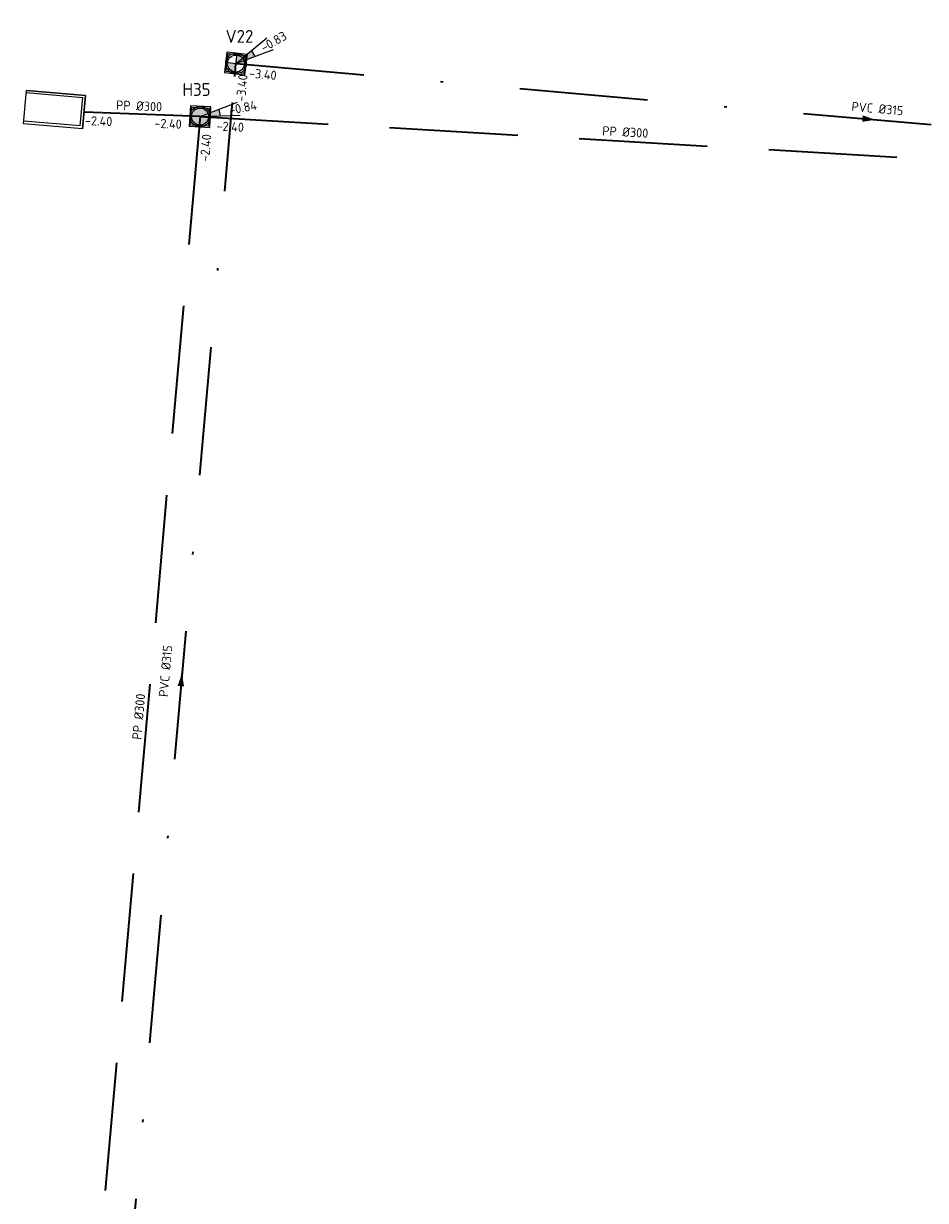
# Model space of a CAD drawing. Header units: metres. Extents: x 114894 to 115585, y 426496 to 426850.
# Tile 5 of 27: x 114995 to 115030, y 426642 to 426688. Entities that reach past the tile are written whole.
import ezdxf
from ezdxf.enums import TextEntityAlignment as Align

# ---------------------------------------------------------------- set-up
doc = ezdxf.new("R2010")
doc.units = ezdxf.units.M
doc.header["$MEASUREMENT"] = 0
doc.linetypes.add('RI-DWA-SO', pattern=[11, 5, -3, 0, -3])
doc.linetypes.add('RI-HWA-SO', pattern=[7.4, 5, -2.4])
for name, color, linetype, lineweight in [('N-WE-RI-DWA_PUTDEKSELNIVEAU-S-200', 20, 'Continuous', 25), ('N-WE-RI-DWA_RIOOLPUT_INSPECTIEPUT-S-200', 20, 'Continuous', 25), ('N-WE-RI-DWA_TRANSPORTLEIDING_PVC_315-G', 20, 'RI-DWA-SO', 35), ('N-WE-RI-HWA_PUTDEKSELNIVEAU-S-200', 150, 'Continuous', 25), ('N-WE-RI-HWA_RIOOLPUT_INSPECTIEPUT-S-200', 150, 'Continuous', 25), ('N-WE-RI-HWA_TRANSPORTLEIDING_PP_300-G', 150, 'RI-HWA-SO', 35), ('N-WE-RI-HWA_UITLAATCONSTRUCTIE-S-200', 150, 'Continuous', 25), ('N-WE-RI-PUT-T35', 150, 'Continuous', 35), ('N-WE-RI-PUT_DEKSEL-S', 7, 'Continuous', 25), ('N01-WE-RI-PUT-T35', 20, 'Continuous', 35)]:
    doc.layers.add(name, color=color, linetype=linetype, lineweight=lineweight)
doc.layers.add('N-WE-RI-DWA_STROMINGSRICHTING-S-200', color=20, linetype='Continuous', lineweight=25, true_color=0xff3f00)
doc.layers.add('N-WE-RI-HWA_STROMINGSRICHTING-S-200', color=150, linetype='Continuous', lineweight=25, true_color=0x007fff)
doc.styles.add('NLCS-ISO', font='NLCS-ISO.ttf')
doc.styles.add('NLCS-ISO-M200-T25', font='NLCS-ISO.ttf')

# ---------------------------------------------------------------- blocks, each defined once
blk = doc.blocks.new('SRI-PUT_DWA-SO')
h = blk.add_hatch(color=256)
h.dxf.hatch_style = 1
h.paths.add_polyline_path([(-2, 0, 0.414214), (0, -2), (0, 0)])
h.paths.add_polyline_path([(2, 0, 0.414214), (0, 2), (0, 0)])
for p, q in [((-2, 0), (2, 0)), ((0, -2), (0, 2))]:
    blk.add_line(p, q)
blk.add_lwpolyline([(-2, -2), (2, -2), (2, 2), (-2, 2)], close=True)
blk.add_circle((0, 0), 2)
blk = doc.blocks.new('*U104')
at = {"color": 0, "style": 'NLCS-ISO'}
for tag, p in [('BOB_LINKS', (-78.01, 3.77)), ('RIOOLINFO', (-1.07, 1.7)), ('BOB_RECHTS', (77.82, -7.02))]:
    blk.add_attdef(tag, text='', height=1.8, rotation=356.036, dxfattribs=at).set_placement(p, align=Align.MIDDLE_CENTER)
blk = doc.blocks.new('*U20')
at = {"color": 0, "style": 'NLCS-ISO'}
for tag, p in [('BOB_RECHTS', (12.85, 110.12)), ('RIOOLINFO', (-1.73, -1.02)), ('BOB_LINKS', (-9.61, -110.41))]:
    blk.add_attdef(tag, text='', height=1.8, rotation=84.1849, dxfattribs=at).set_placement(p, align=Align.MIDDLE_CENTER)
blk = doc.blocks.new('*U58')
at = {"color": 0}
blk.add_line((-1.22, 0.33), (1.22, -0.33), dxfattribs=at)
blk.add_solid([(1.22, -0.33), (-1.38, -0.28), (-1.05, 0.94)], dxfattribs=at)
at = {"color": 0, "style": 'NLCS-ISO'}
for tag, p in [('BOB_LINKS', (-111.55, 28.39)), ('RIOOLINFO', (2.22, 2.75)), ('BOB_RECHTS', (111.44, -31.73))]:
    blk.add_attdef(tag, text='', height=1.8, rotation=344.9099, dxfattribs=at).set_placement(p, align=Align.MIDDLE_CENTER)
blk = doc.blocks.new('*U59')
at = {"color": 0}
blk.add_line((0.33, 1.22), (-0.33, -1.22), dxfattribs=at)
blk.add_solid([(-0.33, -1.22), (-0.28, 1.38), (0.94, 1.05)], dxfattribs=at)
at = {"color": 0, "style": 'NLCS-ISO'}
for tag, p in [('BOB_LINKS', (29.24, 114.73)), ('RIOOLINFO', (1.74, -2)), ('BOB_RECHTS', (-31.72, -111.42))]:
    blk.add_attdef(tag, text='', height=1.8, rotation=254.9142, dxfattribs=at).set_placement(p, align=Align.MIDDLE_CENTER)
blk = doc.blocks.new('SRI-PUT_HWA-SO')
h = blk.add_hatch(color=256)
h.dxf.hatch_style = 1
h.paths.add_polyline_path([(-2, 0, 1), (2, 0, 1)])
blk.add_lwpolyline([(-2, -2), (2, -2), (2, 2), (-2, 2)], close=True)
blk.add_circle((0, 0), 2)
blk = doc.blocks.new('SRI-PUT_OPHOOGTEBRENGEN_NIEUW-SO')
blk.add_wipeout([(-1.76, 1.74), (1.74, 1.74), (1.74, -1.76), (-1.76, -1.76)])
at = {"color": 0, "lineweight": -3}
blk.add_lwpolyline([(-1.76, 1.74), (1.74, 1.74), (1.74, -1.76), (-1.76, -1.76)], close=True, dxfattribs=at)
blk.add_circle((-0.01, -0.01), 1.66, dxfattribs=at)
blk = doc.blocks.new('SRI-PUTDEKSELHOOGTE-SO')
h = blk.add_hatch(color=256)
h.dxf.hatch_style = 1
h.paths.add_polyline_path([(3.02, 2.49), (0, 0), (3.66, 1.37)])
for p, q in [((0, 0), (6.04, 4.97)), ((0, 0), (7.32, 2.74)), ((3.02, 2.49), (3.66, 1.37))]:
    blk.add_line(p, q)
at = {"style": 'NLCS-ISO'}
blk.add_attdef('PUTHGT', text='', height=1.8, rotation=30, dxfattribs=at).set_placement((5.02, 2.93), align=Align.MIDDLE_LEFT)
blk = doc.blocks.new('*U69')
at = {"color": 0, "transparency": 33554687, "style": 'NLCS-ISO'}
for tag, p in [('RIOOLINFO', (-1.13, 1.14)), ('BOB_LINKS', (-8.48, -1.19)), ('BOB_RECHTS', (5.04, -1.89))]:
    blk.add_attdef(tag, text='', height=1.8, rotation=357.0194, dxfattribs=at).set_placement(p, align=Align.MIDDLE_CENTER)
blk = doc.blocks.new('SRI-UITSTROOMBAK-SO')
for p, q in [((-3.25, 11.56), (3.25, 11.56)), ((-3.25, 0), (-3.25, 11.56)), ((-2.75, 0.5), (-2.75, 11.56)), ((2.75, 0.5), (2.75, 11.56)), ((3.25, 0), (3.25, 11.56)), ((-3.25, 0), (3.25, 0)), ((-2.75, 0.5), (2.75, 0.5))]:
    blk.add_line(p, q)
at = {"flags": 128}
blk.add_lwpolyline([(-3.25, 11.56), (3.25, 11.56), (3.25, 0), (-3.25, 0)], close=True, dxfattribs=at)

msp = doc.modelspace()

# ---------------------------------------------------------------- block references
at = {"layer": 'N-WE-RI-HWA_STROMINGSRICHTING-S-200', "transparency": 33554687, "xscale": 0.2, "yscale": 0.2, "zscale": 0.2, "rotation": 0.7646294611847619}
for name, p, values in [('*U104', (115018.488, 426683.157), {'RIOOLINFO': 'PP %%C300', 'BOB_LINKS': '-2.40', 'BOB_RECHTS': '-2.40'}), ('*U20', (114999.642, 426660.822), {'RIOOLINFO': ' PP %%C300', 'BOB_LINKS': '-2.40', 'BOB_RECHTS': '-2.40'})]:
    msp.add_blockref(name, p, dxfattribs=at).add_auto_attribs(values)
at = {"layer": 'N-WE-RI-HWA_UITLAATCONSTRUCTIE-S-200', "transparency": 33554687, "xscale": 0.1999999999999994, "yscale": 0.1999999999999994, "zscale": 0.1999999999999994, "rotation": 85.1099703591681}
msp.add_blockref('SRI-UITSTROOMBAK-SO', (114997.178, 426684.268), dxfattribs=at)
at = {"layer": 'N-WE-RI-PUT_DEKSEL-S', "transparency": 33554687, "xscale": 0.2000000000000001, "yscale": 0.2000000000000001, "zscale": 0.2000000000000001}
for p, rotation in [((115003.099, 426686.162), 353.294784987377), ((115001.7, 426684.095), 356.6652833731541)]:
    msp.add_blockref('SRI-PUT_OPHOOGTEBRENGEN_NIEUW-SO', p, dxfattribs=dict(at, rotation=rotation))

# ---------------------------------------------------------------- next in the draw order: linework, layer by layer
at = {"layer": 'N-WE-RI-DWA_TRANSPORTLEIDING_PVC_315-G', "transparency": 33554687}
for points in [[(115003.085, 426686.163), (114998.861, 426638.144)], [(115003.1, 426686.162), (115052.427, 426681.824)]]:
    msp.add_lwpolyline(points, dxfattribs=at)
at = {"layer": 'N-WE-RI-HWA_TRANSPORTLEIDING_PP_300-G', "transparency": 33554687, "flags": 128}
for points in [[(115001.7, 426684.093), (114997.178, 426684.268)], [(115001.7, 426684.095), (114997.587, 426637.553)], [(115001.7, 426684.093), (115035.271, 426682.143)]]:
    msp.add_lwpolyline(points, dxfattribs=at)

# ---------------------------------------------------------------- next in the draw order: block references
at = {"layer": 'N-WE-RI-DWA_RIOOLPUT_INSPECTIEPUT-S-200', "transparency": 33554687, "xscale": 0.2, "yscale": 0.2, "zscale": 0.2, "rotation": 353.294784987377}
msp.add_blockref('SRI-PUT_DWA-SO', (115003.099, 426686.162), dxfattribs=at)
at = {"layer": 'N-WE-RI-DWA_STROMINGSRICHTING-S-200', "transparency": 33554687, "xscale": 0.2000000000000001, "yscale": 0.2000000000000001, "zscale": 0.2000000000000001, "rotation": 100.0614679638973}
msp.add_blockref('*U58', (115000.972, 426662.154), dxfattribs=at).add_auto_attribs({'RIOOLINFO': 'PVC %%c315', 'BOB_LINKS': '-3.56', 'BOB_RECHTS': '-3.40'})
at = {"layer": 'N-WE-RI-DWA_STROMINGSRICHTING-S-200', "transparency": 33554687}
ref = msp.add_blockref('*U59', (115027.762, 426683.992), dxfattribs=dict(at, xscale=0.2000000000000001, yscale=0.2000000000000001, zscale=0.2000000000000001, rotation=100.0614679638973))
ref.add_attrib('RIOOLINFO', 'PVC %%c315', dxfattribs={"layer": '0', "color": 0, "height": 0.36, "rotation": 354.9757, "style": 'NLCS-ISO'}).set_placement((115028.095, 426684.405), align=Align.MIDDLE_CENTER)
ref.add_attrib('BOB_LINKS', '-3.40', dxfattribs={"layer": '0', "color": 0, "height": 0.36, "rotation": 354.9757, "style": 'NLCS-ISO'}).set_placement((115004.147, 426685.742), align=Align.MIDDLE_CENTER)

# ---------------------------------------------------------------- next in the draw order: texts
at = {"layer": 'N-WE-RI-PUT-T35', "transparency": 33554661, "insert": (115001.014, 426685.397), "char_height": 0.5, "attachment_point": 1, "style": 'NLCS-ISO-M200-T25', "bg_fill": 2}
msp.add_mtext_dynamic_manual_height_columns('H35', width=3.38723, gutter_width=3.5, heights=[0], dxfattribs=at)
at = {"layer": 'N01-WE-RI-PUT-T35', "transparency": 33554661, "insert": (115002.695, 426687.468), "char_height": 0.5, "attachment_point": 1, "style": 'NLCS-ISO-M200-T25', "bg_fill": 2}
msp.add_mtext_dynamic_manual_height_columns('V22', width=0.75769, gutter_width=3.5, heights=[0.7], dxfattribs=at)

# ---------------------------------------------------------------- next in the draw order: block references
at = {"layer": 'N-WE-RI-DWA_PUTDEKSELNIVEAU-S-200', "transparency": 33554687, "xscale": 0.2, "yscale": 0.2, "zscale": 0.2}
msp.add_blockref('SRI-PUTDEKSELHOOGTE-SO', (115003.098, 426686.161), dxfattribs=at).add_auto_attribs({'PUTHGT': '-0.83'})
at = {"layer": 'N-WE-RI-HWA_PUTDEKSELNIVEAU-S-200', "transparency": 33554687, "xscale": 0.2, "yscale": 0.2, "zscale": 0.2, "rotation": 341.5776020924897}
msp.add_blockref('SRI-PUTDEKSELHOOGTE-SO', (115001.7, 426684.093), dxfattribs=at).add_auto_attribs({'PUTHGT': '-0.84'})
at = {"layer": 'N-WE-RI-HWA_RIOOLPUT_INSPECTIEPUT-S-200', "transparency": 33554687, "xscale": 0.2, "yscale": 0.2, "zscale": 0.2, "rotation": 356.6652833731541}
msp.add_blockref('SRI-PUT_HWA-SO', (115001.7, 426684.095), dxfattribs=at)
at = {"layer": 'N-WE-RI-HWA_STROMINGSRICHTING-S-200', "transparency": 33554687}
ref = msp.add_blockref('*U69', (114999.439, 426684.181), dxfattribs=dict(at, xscale=0.2, yscale=0.2, zscale=0.2, rotation=0.7646294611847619))
ref.add_attrib('RIOOLINFO', ' PP %%C300', dxfattribs={"layer": '0', "color": 0, "height": 0.36, "rotation": 357.784, "style": 'NLCS-ISO'}).set_placement((114999.214, 426684.513), align=Align.MIDDLE_CENTER)
ref.add_attrib('BOB_LINKS', '-2.40', dxfattribs={"layer": '0', "color": 0, "height": 0.36, "rotation": 357.784, "style": 'NLCS-ISO'}).set_placement((114997.747, 426683.921), align=Align.MIDDLE_CENTER)
ref.add_attrib('BOB_RECHTS', '-2.40', dxfattribs={"layer": '0', "color": 0, "height": 0.36, "rotation": 357.784, "style": 'NLCS-ISO'}).set_placement((115000.453, 426683.816), align=Align.MIDDLE_CENTER)

doc.saveas('drawing.dxf')
